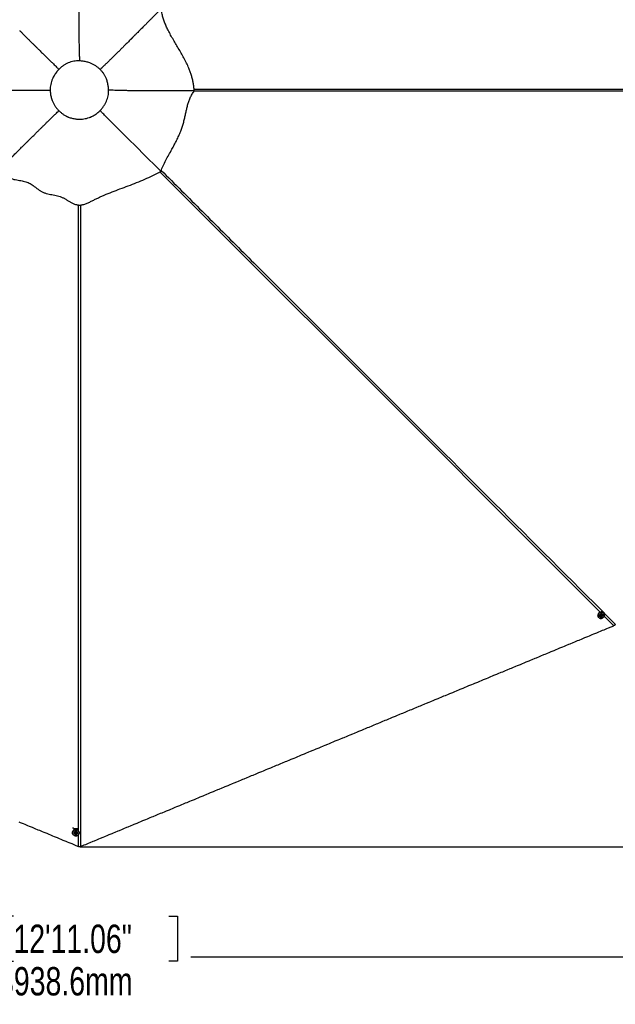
# Model space of a CAD drawing. Header units: millimetres. Extents: x 20 to 26560, y 40 to 17955.
# Tile 75 of 90: x 13549 to 16696, y 8254 to 13459. Entities that reach past the tile are written whole.
import ezdxf

# ---------------------------------------------------------------- set-up
doc = ezdxf.new("R2010")
doc.units = ezdxf.units.MM
doc.header["$LTSCALE"] = 2
doc.layers.add('COMPONENT_GEOMETRY', color=7, linetype='Continuous')
doc.styles.add('SLDTEXTSTYLE0', font='TXT', dxfattribs={"width": 0.75})
doc.dimstyles.new('SLDDIMSTYLE0', dxfattribs={"dimtxt": 150, "dimasz": 6.604, "dimexe": 0, "dimexo": 0.0625, "dimgap": 37.5, "dimtad": 0, "dimtih": 1, "dimtoh": 1, "dimdec": 1, "dimrnd": 1e-09, "dimzin": 12, "dimdsep": 46, "dimtxsty": 'SLDTEXTSTYLE0', "dimsah": 1, "dimcen": 0.09, "dimadec": 0, "dimazin": 3, "dimtfac": 1, "dimtdec": 1, "dimtofl": 0, "dimtmove": 0, "dimatfit": 3, "dimfxl": 1, "dimfrac": 2, "dimtolj": 1, "dimtzin": 12, "dimarcsym": 0})
doc.dimstyles.new('SLDDIMSTYLE1', dxfattribs={"dimtxt": 150, "dimasz": 6.604, "dimexe": 0, "dimexo": 0.0625, "dimgap": 37.5, "dimtad": 0, "dimtih": 1, "dimtoh": 1, "dimdec": 0, "dimrnd": 1e-09, "dimzin": 12, "dimdsep": 46, "dimtxsty": 'SLDTEXTSTYLE0', "dimsah": 1, "dimcen": 0.09, "dimadec": 0, "dimazin": 3, "dimtfac": 1, "dimtdec": 0, "dimtofl": 0, "dimtmove": 0, "dimatfit": 3, "dimfxl": 1, "dimfrac": 2, "dimtolj": 1, "dimtzin": 12, "dimarcsym": 0})

# ---------------------------------------------------------------- blocks, each defined once
blk = doc.blocks.new('_D')
at = {"layer": 'COMPONENT_GEOMETRY', "color": 7}
for p, q in [((17865.6, 13084.2), (17865.6, 8497.9)), ((9988.3, 12387.7), (9988.3, 8497.9)), ((13516, 8720.3), (13470.3, 8720.3)), ((13470.3, 8720.3), (13470.3, 8482.2)), ((14337.9, 8720.3), (14383.6, 8720.3)), ((14383.6, 8720.3), (14383.6, 8482.2)), ((9988.3, 8504.2), (13399.6, 8504.2)), ((17865.6, 8504.2), (14454.3, 8504.2)), ((13470.3, 8482.2), (13516, 8482.2)), ((14383.6, 8482.2), (14337.9, 8482.2))]:
    blk.add_line(p, q, dxfattribs=at)
for points in [[(9988.3, 8504.2), (9994.9, 8503.2), (9994.9, 8505.3)], [(17865.6, 8504.2), (17859, 8505.3), (17859, 8503.2)]]:
    blk.add_solid(points, dxfattribs=at)
at = {"layer": 'COMPONENT_GEOMETRY', "color": 7, "char_height": 150, "attachment_point": 1, "style": 'SLDTEXTSTYLE0'}
for s, insert in [('12\'11.06"', (13516, 8675.5)), ('3938.6mm', (13434.7, 8451.1))]:
    blk.add_mtext(s, dxfattribs=dict(at, insert=insert))
blk = doc.blocks.new('_D_1')
at = {"layer": 'COMPONENT_GEOMETRY', "color": 7}
for p, q in [((9577.4, 17955.1), (9531.7, 17955.1)), ((9531.7, 17955.1), (9531.7, 17717)), ((10399.2, 17955.1), (10444.9, 17955.1)), ((10444.9, 17955.1), (10444.9, 17717)), ((2111, 13089.3), (2111, 17745.4)), ((2111, 17739.1), (9460.9, 17739.1)), ((9531.7, 17717), (9577.4, 17717)), ((10444.9, 17717), (10399.2, 17717)), ((17865.6, 17739.1), (10515.7, 17739.1)), ((17865.6, 13089.3), (17865.6, 17745.4))]:
    blk.add_line(p, q, dxfattribs=at)
for points in [[(2111, 17739.1), (2117.6, 17738.1), (2117.6, 17740.1)], [(17865.6, 17739.1), (17859, 17740.1), (17859, 17738.1)]]:
    blk.add_solid(points, dxfattribs=at)
at = {"layer": 'COMPONENT_GEOMETRY', "color": 7, "char_height": 150, "attachment_point": 1, "style": 'SLDTEXTSTYLE0'}
for s, insert in [('25\'10.13"', (9577.4, 17910.3)), ('7877mm', (9579.1, 17685.9))]:
    blk.add_mtext(s, dxfattribs=dict(at, insert=insert))
blk = doc.blocks.new('_D_2')
at = {"layer": 'COMPONENT_GEOMETRY', "color": 7}
for p, q in [((13867.8, 17087.1), (18965.4, 17087.1)), ((18959.1, 17087.1), (18959.1, 13333.3)), ((18603.5, 13302.8), (18557.8, 13302.8)), ((18557.8, 13302.8), (18557.8, 13064.7)), ((19314.6, 13302.8), (19360.3, 13302.8)), ((19360.3, 13302.8), (19360.3, 13064.7)), ((18557.8, 13064.7), (18603.5, 13064.7)), ((19360.3, 13064.7), (19314.6, 13064.7)), ((18959.1, 9086.4), (18959.1, 12840.2)), ((13867.8, 9086.4), (18965.4, 9086.4))]:
    blk.add_line(p, q, dxfattribs=at)
for points in [[(18959.1, 17087.1), (18958, 17080.5), (18960.1, 17080.5)], [(18959.1, 9086.4), (18960.1, 9093), (18958, 9093)]]:
    blk.add_solid(points, dxfattribs=at)
at = {"layer": 'COMPONENT_GEOMETRY', "color": 7, "char_height": 150, "attachment_point": 1, "style": 'SLDTEXTSTYLE0'}
for s, insert in [('13\'1.49"', (18603.5, 13258)), ('4000mm', (18549.9, 13033.6))]:
    blk.add_mtext(s, dxfattribs=dict(at, insert=insert))

msp = doc.modelspace()

# ---------------------------------------------------------------- linework, layer by layer
at = {"color": 7, "linetype": 'Continuous', "lineweight": 25}
for p, q in [((14471.16, 13082.98), (14471.85, 13082.39)), ((14471.85, 13082.39), (14471.21, 13082.39)), ((16620.25, 10310.06), (16622.92, 10312.26)), ((16620.67, 10306.76), (16620.25, 10310.06)), ((16621.44, 10306.99), (16620.6, 10307.29)), ((16623.76, 10305.67), (16620.67, 10306.76)), ((16622.99, 10306.44), (16621.44, 10306.99)), ((16622.92, 10312.26), (16626.01, 10311.16)), ((16624.33, 10307.54), (16622.99, 10306.44)), ((16622.99, 10306.44), (16623.76, 10305.67)), ((16626.43, 10307.87), (16623.76, 10305.67)), ((16625.66, 10308.64), (16624.33, 10307.54)), ((16625.31, 10311.41), (16625.45, 10310.29)), ((16625.45, 10310.29), (16625.66, 10308.64)), ((16625.66, 10308.64), (16626.43, 10307.87)), ((16626.01, 10311.16), (16626.43, 10307.87)), ((16628.89, 10316.85), (16628.7, 10317.04)), ((16634.09, 10322.97), (16633.3, 10323.76)), ((16608.55, 10299.01), (16609.34, 10298.22)), ((16615.26, 10303.61), (16615.45, 10303.42)), ((13828.05, 9161.79), (13828.05, 9160.67)), ((13833.14, 9180.97), (13833.12, 9181.14)), ((13836.05, 9160.29), (13836.05, 9160.02)), ((13842.11, 9158.7), (13844.14, 9161.33)), ((13844.14, 9161.33), (13847.59, 9160.99)), ((13847.59, 9160.99), (13849, 9158.03)), ((13855.05, 9160.02), (13855.05, 9160.29)), ((13857.97, 9180.97), (13857.98, 9181.14)), ((13863.05, 9160.67), (13863.05, 9161.79)), ((13843.52, 9155.74), (13842.11, 9158.7)), ((13842.81, 9158.31), (13842.43, 9159.12)), ((13843.52, 9156.83), (13842.81, 9158.31)), ((13843.52, 9156.83), (13843.52, 9155.74)), ((13845.24, 9156.66), (13843.52, 9156.83)), ((13846.96, 9155.4), (13843.52, 9155.74)), ((13846.96, 9156.49), (13845.24, 9156.66)), ((13849, 9158.03), (13846.96, 9155.4)), ((13847.98, 9157.81), (13846.96, 9156.49)), ((13846.96, 9156.49), (13846.96, 9155.4)), ((13848.68, 9158.71), (13847.98, 9157.81))]:
    msp.add_line(p, q, dxfattribs=at)
at = {"color": 8, "linetype": 'Continuous', "lineweight": 25}
for p, q in [((16688.45, 10255.64), (16637.56, 10306.53)), ((13859.65, 9088.54), (13859.65, 9151.52))]:
    msp.add_line(p, q, dxfattribs=at)
at = {"color": 8, "linetype": 'Continuous', "lineweight": 25, "flags": 128}
for points in [[(17755.24, 13081.17), (15702.9, 13081.23), (15419.97, 13081.25), (15137.04, 13081.29), (14854.12, 13081.33), (14571.2, 13081.42), (14471.2, 13081.48)], [(16616.86, 10327.23), (15160.76, 11783.42), (14960.71, 11983.5), (14760.67, 12183.58), (14560.65, 12383.67), (14360.65, 12583.78), (14289.83, 12654.7)], [(13859.65, 9170.93), (13859.71, 11249.09), (13859.74, 11532.02), (13859.77, 11814.94), (13859.81, 12097.86), (13859.9, 12380.78), (13859.96, 12479.4)]]:
    msp.add_lwpolyline(points, dxfattribs=at)
at = {"color": 7, "linetype": 'Continuous', "lineweight": 25, "flags": 128}
for points in [[(16632.74, 10324.29), (16630.71, 10325.84), (16627.72, 10327.33), (16624.46, 10328.16), (16621.04, 10328.31), (16617.63, 10327.77), (16614.35, 10326.55), (16611.34, 10324.72), (16608.72, 10322.33), (16606.6, 10319.5), (16605.06, 10316.34), (16604.18, 10312.98), (16603.98, 10309.54), (16604.48, 10306.19), (16605.64, 10303.05), (16607.44, 10300.24), (16608.55, 10299.01)], [(16634.09, 10322.97), (16636.17, 10320.38), (16637.66, 10317.39), (16638.49, 10314.12), (16638.64, 10310.71), (16638.1, 10307.3), (16636.88, 10304.02), (16635.05, 10301), (16632.67, 10298.39), (16629.83, 10296.27), (16626.67, 10294.73), (16623.31, 10293.85), (16619.88, 10293.65), (16616.52, 10294.15), (16613.38, 10295.31), (16610.57, 10297.11), (16608.23, 10299.45), (16606.44, 10302.26), (16605.27, 10305.4), (16604.77, 10308.75), (16604.97, 10312.18), (16605.85, 10315.55), (16607.39, 10318.71), (16609.51, 10321.54), (16612.13, 10323.93), (16615.14, 10325.76), (16618.42, 10326.98), (16621.84, 10327.52), (16625.25, 10327.37), (16628.51, 10326.53), (16631.5, 10325.05), (16634.09, 10322.97)], [(16633.9, 10322.58), (16631.38, 10324.62), (16628.46, 10326.07), (16625.26, 10326.89), (16621.93, 10327.03), (16618.59, 10326.5), (16615.39, 10325.32), (16612.44, 10323.52), (16609.89, 10321.19), (16607.81, 10318.43), (16606.32, 10315.34), (16605.45, 10312.05), (16605.26, 10308.7), (16605.74, 10305.42), (16606.88, 10302.35), (16608.64, 10299.61), (16610.93, 10297.32), (16613.67, 10295.56), (16616.74, 10294.42), (16620.02, 10293.94), (16623.37, 10294.13), (16626.66, 10295), (16629.75, 10296.49), (16632.51, 10298.57), (16634.84, 10301.13), (16636.63, 10304.07), (16637.82, 10307.27), (16638.35, 10310.61), (16638.21, 10313.94), (16637.39, 10317.14), (16635.94, 10320.06), (16633.9, 10322.58)], [(16627.73, 10303.18), (16629.51, 10305.07), (16630.73, 10307.33), (16631.33, 10309.8), (16631.24, 10312.29), (16630.48, 10314.62), (16629.1, 10316.63), (16627.21, 10318.15), (16624.95, 10319.07), (16622.48, 10319.34), (16619.99, 10318.92), (16617.65, 10317.85), (16615.66, 10316.2), (16614.14, 10314.11), (16613.22, 10311.72), (16612.97, 10309.22), (16613.4, 10306.78), (16614.47, 10304.59), (16616.12, 10302.82), (16618.22, 10301.58), (16620.61, 10300.98), (16623.11, 10301.06), (16625.55, 10301.81), (16627.73, 10303.18)], [(16626.12, 10305.49), (16627.31, 10306.9), (16627.9, 10308.64), (16627.79, 10310.42), (16627.01, 10311.98), (16625.66, 10313.08), (16623.97, 10313.55), (16622.17, 10313.33), (16620.56, 10312.44), (16619.37, 10311.02), (16618.78, 10309.29), (16618.89, 10307.51), (16619.67, 10305.95), (16621.02, 10304.85), (16622.72, 10304.37), (16624.51, 10304.6), (16626.12, 10305.49)], [(13870.81, 9088.54), (13874.69, 9090.15), (13890.21, 9096.58), (13897.97, 9099.79), (13913.49, 9106.22), (13921.25, 9109.43), (13936.76, 9115.86), (13944.52, 9119.07), (13960.04, 9125.5), (13967.8, 9128.71), (13975.56, 9131.93), (13991.07, 9138.36), (13998.83, 9141.57), (14014.35, 9148), (14022.11, 9151.21), (14037.63, 9157.64), (14045.39, 9160.85), (14053.14, 9164.07), (14068.66, 9170.49), (14076.42, 9173.71), (14091.94, 9180.14), (14099.7, 9183.35), (14115.21, 9189.78), (14122.97, 9192.99), (14138.49, 9199.42), (14146.25, 9202.63), (14154.01, 9205.85), (14169.53, 9212.27), (14177.28, 9215.49), (14192.8, 9221.92), (14200.56, 9225.13), (14216.08, 9231.56), (14223.84, 9234.77), (14239.35, 9241.2), (14247.11, 9244.41), (14254.87, 9247.63), (14270.39, 9254.05), (14278.15, 9257.27), (14293.67, 9263.7), (14301.42, 9266.91), (14316.94, 9273.34), (14324.7, 9276.55), (14340.22, 9282.98), (14347.98, 9286.19), (14355.74, 9289.41), (14371.25, 9295.83), (14379.01, 9299.05), (14394.53, 9305.47), (14402.29, 9308.69), (14417.81, 9315.12), (14425.57, 9318.33), (14433.32, 9321.54), (14448.84, 9327.97), (14456.6, 9331.19), (14472.12, 9337.61), (14479.88, 9340.83), (14495.39, 9347.25), (14503.15, 9350.47), (14518.67, 9356.9), (14526.43, 9360.11), (14534.19, 9363.32), (14549.71, 9369.75), (14557.46, 9372.96), (14572.98, 9379.39), (14580.74, 9382.61), (14596.26, 9389.03), (14604.02, 9392.25), (14619.53, 9398.68), (14627.29, 9401.89), (14635.05, 9405.1), (14650.57, 9411.53), (14658.33, 9414.74), (14673.85, 9421.17), (14681.6, 9424.39), (14697.12, 9430.81), (14704.88, 9434.03), (14720.4, 9440.45), (14728.16, 9443.67), (14735.92, 9446.88), (14751.43, 9453.31), (14759.19, 9456.52), (14774.71, 9462.95), (14782.47, 9466.17), (14797.99, 9472.59), (14805.74, 9475.81), (14813.5, 9479.02), (14829.02, 9485.45), (14836.78, 9488.66), (14852.3, 9495.09), (14860.06, 9498.3), (14875.57, 9504.73), (14883.33, 9507.94), (14898.85, 9514.37), (14906.61, 9517.59), (14914.37, 9520.8), (14929.88, 9527.23), (14937.64, 9530.44), (14953.16, 9536.87), (14960.92, 9540.08), (14976.44, 9546.51), (14984.2, 9549.72), (14999.71, 9556.15), (15007.47, 9559.37), (15015.23, 9562.58), (15030.75, 9569.01), (15038.51, 9572.22), (15054.02, 9578.65), (15061.78, 9581.86), (15077.3, 9588.29), (15085.06, 9591.5), (15100.58, 9597.93), (15108.34, 9601.14), (15116.1, 9604.36), (15131.61, 9610.79), (15139.37, 9614), (15154.89, 9620.43), (15162.65, 9623.64), (15178.17, 9630.07), (15185.92, 9633.28), (15193.68, 9636.5), (15209.2, 9642.92), (15216.96, 9646.14), (15232.48, 9652.57), (15240.24, 9655.78), (15255.75, 9662.21), (15263.51, 9665.42), (15279.03, 9671.85), (15286.79, 9675.06), (15294.55, 9678.28), (15310.06, 9684.7), (15317.82, 9687.92), (15333.34, 9694.34), (15341.1, 9697.56), (15356.62, 9703.99), (15364.38, 9707.2), (15379.89, 9713.63), (15387.65, 9716.84), (15395.41, 9720.05), (15410.93, 9726.48), (15418.69, 9729.7), (15434.2, 9736.12), (15441.96, 9739.34), (15457.48, 9745.76), (15465.24, 9748.98), (15480.76, 9755.41), (15488.52, 9758.62), (15496.27, 9761.83), (15511.79, 9768.26), (15519.55, 9771.48), (15535.07, 9777.9), (15542.83, 9781.12), (15558.34, 9787.54), (15566.1, 9790.76), (15573.86, 9793.97), (15589.38, 9800.4), (15597.14, 9803.61), (15612.66, 9810.04), (15620.42, 9813.25), (15635.93, 9819.68), (15643.69, 9822.9), (15659.21, 9829.32), (15666.97, 9832.54), (15674.73, 9835.75), (15690.24, 9842.18), (15698, 9845.39), (15713.52, 9851.82), (15721.28, 9855.03), (15736.8, 9861.46), (15744.56, 9864.67), (15760.07, 9871.1), (15767.83, 9874.32), (15775.59, 9877.53), (15791.11, 9883.96), (15798.87, 9887.17), (15814.38, 9893.6), (15822.14, 9896.81), (15837.66, 9903.24), (15845.42, 9906.45), (15860.94, 9912.88), (15868.7, 9916.1), (15876.45, 9919.31), (15891.97, 9925.74), (15899.73, 9928.95), (15915.25, 9935.38), (15923.01, 9938.59), (15938.52, 9945.02), (15946.28, 9948.23), (15954.04, 9951.45), (15969.56, 9957.87), (15977.32, 9961.09), (15992.84, 9967.52), (16000.6, 9970.73), (16016.11, 9977.16), (16023.87, 9980.37), (16039.39, 9986.8), (16047.15, 9990.01), (16054.91, 9993.23), (16070.42, 9999.65), (16078.18, 10002.87), (16093.7, 10009.29), (16101.46, 10012.51), (16116.98, 10018.94), (16124.74, 10022.15), (16140.25, 10028.58), (16148.01, 10031.79), (16155.77, 10035), (16171.29, 10041.43), (16179.05, 10044.65), (16194.56, 10051.07), (16202.32, 10054.29), (16217.84, 10060.71), (16225.6, 10063.93), (16241.12, 10070.36), (16248.88, 10073.57), (16256.63, 10076.78), (16272.15, 10083.21), (16279.91, 10086.42), (16295.43, 10092.85), (16303.19, 10096.07), (16318.71, 10102.49), (16326.46, 10105.71), (16334.22, 10108.92), (16349.74, 10115.35), (16357.5, 10118.56), (16373.02, 10124.99), (16380.78, 10128.2), (16396.29, 10134.63), (16404.05, 10137.84), (16419.57, 10144.27), (16427.33, 10147.49), (16435.09, 10150.7), (16450.6, 10157.13), (16458.36, 10160.34), (16473.88, 10166.77), (16481.64, 10169.98), (16497.16, 10176.41), (16504.92, 10179.62), (16520.43, 10186.05), (16528.19, 10189.26), (16535.95, 10192.48), (16551.47, 10198.91), (16559.23, 10202.12), (16574.74, 10208.55), (16582.5, 10211.76), (16598.02, 10218.19), (16605.78, 10221.4), (16621.3, 10227.83), (16629.06, 10231.04), (16636.82, 10234.26), (16652.33, 10240.68), (16660.09, 10243.9), (16674.27, 10249.77), (16688.45, 10255.64)], [(13544.57, 9219.05), (13552.33, 9215.84), (13567.85, 9209.41), (13575.61, 9206.2), (13591.12, 9199.77), (13598.88, 9196.56), (13614.4, 9190.13), (13622.16, 9186.92), (13629.92, 9183.7), (13645.43, 9177.27), (13653.19, 9174.06), (13668.71, 9167.63), (13676.47, 9164.42), (13691.99, 9157.99), (13699.75, 9154.78), (13715.26, 9148.35), (13723.02, 9145.14), (13730.78, 9141.92), (13746.3, 9135.49), (13754.06, 9132.28), (13769.57, 9125.85), (13777.33, 9122.64), (13792.85, 9116.21), (13800.61, 9113), (13808.37, 9109.78), (13823.89, 9103.36), (13831.64, 9100.14), (13845.65, 9094.34), (13859.65, 9088.54)], [(13863.03, 9162.56), (13862.69, 9165.09), (13861.63, 9168.25), (13859.92, 9171.15), (13857.61, 9173.67), (13854.81, 9175.7), (13851.63, 9177.16), (13848.2, 9177.99), (13844.67, 9178.16), (13841.17, 9177.66), (13837.85, 9176.51), (13834.84, 9174.75), (13832.27, 9172.47), (13830.25, 9169.74), (13828.85, 9166.69), (13828.14, 9163.45), (13828.05, 9161.79)], [(13863.05, 9160.67), (13862.69, 9157.37), (13861.63, 9154.2), (13859.92, 9151.3), (13857.61, 9148.78), (13854.81, 9146.75), (13851.63, 9145.29), (13848.2, 9144.46), (13844.67, 9144.29), (13841.17, 9144.8), (13837.85, 9145.95), (13834.84, 9147.7), (13832.27, 9149.99), (13830.25, 9152.71), (13828.85, 9155.76), (13828.14, 9159.01), (13828.14, 9162.33), (13828.85, 9165.58), (13830.25, 9168.62), (13832.27, 9171.35), (13834.84, 9173.63), (13837.85, 9175.39), (13841.17, 9176.54), (13844.67, 9177.04), (13848.2, 9176.87), (13851.63, 9176.04), (13854.81, 9174.58), (13857.61, 9172.55), (13859.92, 9170.03), (13861.63, 9167.13), (13862.69, 9163.97), (13863.05, 9160.67)], [(13862.65, 9160.53), (13862.3, 9163.75), (13861.27, 9166.85), (13859.59, 9169.68), (13857.33, 9172.14), (13854.6, 9174.12), (13851.49, 9175.55), (13848.14, 9176.36), (13844.69, 9176.53), (13841.27, 9176.04), (13838.02, 9174.91), (13835.09, 9173.2), (13832.58, 9170.96), (13830.6, 9168.3), (13829.24, 9165.32), (13828.54, 9162.15), (13828.54, 9158.91), (13829.24, 9155.73), (13830.6, 9152.75), (13832.58, 9150.09), (13835.09, 9147.86), (13838.02, 9146.14), (13841.27, 9145.02), (13844.69, 9144.53), (13848.14, 9144.69), (13851.49, 9145.5), (13854.6, 9146.93), (13857.33, 9148.92), (13859.59, 9151.38), (13861.27, 9154.21), (13862.3, 9157.3), (13862.65, 9160.53)], [(13833.12, 9184.72), (13832.56, 9184.88), (13832.05, 9185.06), (13831.61, 9185.25), (13831.23, 9185.47), (13830.94, 9185.7), (13830.73, 9185.94), (13830.6, 9186.19), (13830.55, 9186.44)], [(13844.57, 9151.17), (13847.16, 9151.25), (13849.62, 9151.98), (13851.79, 9153.31), (13853.49, 9155.13), (13854.6, 9157.32), (13855.05, 9159.71), (13854.78, 9162.12), (13853.84, 9164.38), (13852.28, 9166.31), (13850.22, 9167.78), (13847.81, 9168.67), (13845.24, 9168.92), (13842.69, 9168.51), (13840.35, 9167.47), (13838.4, 9165.88), (13836.98, 9163.86), (13836.19, 9161.55), (13836.1, 9159.12), (13836.71, 9156.77), (13837.98, 9154.65), (13839.8, 9152.94), (13842.06, 9151.75), (13844.57, 9151.17)], [(13845.06, 9153.94), (13846.91, 9154.1), (13848.55, 9154.91), (13849.73, 9156.25), (13850.28, 9157.91), (13850.11, 9159.63), (13849.24, 9161.17), (13847.81, 9162.28), (13846.04, 9162.79), (13844.2, 9162.63), (13842.56, 9161.82), (13841.38, 9160.49), (13840.83, 9158.83), (13841, 9157.1), (13841.86, 9155.56), (13843.29, 9154.45), (13845.06, 9153.94)]]:
    msp.add_lwpolyline(points, dxfattribs=at)
at = {"color": 7, "linetype": 'Continuous', "lineweight": 25}
for centre, radius, start, end in [((16622.33, 10309.98), 9.51, 47.94121, 222.05879), ((16622.33, 10309.5), 2.67, 228.78587, 250.5584), ((16622.4, 10309.82), 2.99, 251.42653, 310.20824), ((16622.39, 10309.94), 3.08, 308.92669, 6.47856), ((16622.76, 10309.95), 2.71, 7.08265, 35.69253), ((13845.55, 9239.85), 56.51, 257.29456, 282.70544), ((13845.15, 9233.31), 53.71, 257.07256, 270.42452), ((13845.55, 9159.8), 9.51, 2.94121, 177.05879), ((13845.22, 9159.46), 2.67, 183.78587, 205.5584), ((13845.49, 9159.64), 2.99, 206.42653, 265.20824), ((13845.57, 9159.73), 3.08, 263.92669, 321.47856), ((13845.84, 9159.48), 2.71, 322.08265, 350.69253)]:
    msp.add_arc(centre, radius, start, end, dxfattribs=at)
for points, knots in [([(13861.2, 13690.33), (13861.13, 13669), (13860.98, 13626.4), (13860.93, 13565.44), (13860.99, 13523.78), (13861.06, 13501.18), (13861.08, 13494.97), (13861.11, 13488.76), (13861.13, 13482.57), (13861.16, 13476.37), (13861.19, 13470.18), (13861.25, 13458.78), (13861.34, 13442.71), (13861.48, 13422.5), (13861.63, 13403.89), (13861.77, 13389.25), (13861.9, 13378.2), (13861.99, 13370.34), (13862.08, 13362.91), (13862.19, 13355.2), (13862.32, 13346.47), (13862.49, 13335.73), (13862.69, 13323.94), (13862.93, 13312.1), (13863.2, 13300.37), (13863.51, 13287.92), (13863.89, 13274.86), (13864.32, 13262.36), (13864.76, 13251.35), (13865.08, 13244.51), (13865.23, 13241.33)], [0, 0, 0, 0, 0.1402958, 0.2802705, 0.4031983, 0.4169824, 0.4307637, 0.4445423, 0.4583182, 0.4720914, 0.485862, 0.4996299, 0.5482104, 0.5932964, 0.6348956, 0.673015, 0.6915956, 0.7092238, 0.7259004, 0.741626, 0.7611075, 0.7847492, 0.8140863, 0.8407636, 0.8647839, 0.8934871, 0.9251184, 0.9534118, 0.9783717, 1, 1, 1, 1]), ([(14296.69, 13516.68), (14293.81, 13513.75), (14287.56, 13507.4), (14277.45, 13497.14), (14265.86, 13485.38), (14253.87, 13473.23), (14241.67, 13460.89), (14229.45, 13448.54), (14216.69, 13435.65), (14202.68, 13421.53), (14188.23, 13407), (14173.79, 13392.49), (14162.09, 13380.77), (14152.85, 13371.52), (14147.42, 13366.09), (14144.08, 13362.76), (14142.62, 13361.29), (14141.19, 13359.87), (14139.8, 13358.47), (14138.43, 13357.11), (14137.1, 13355.78), (14130.93, 13349.62), (14120.3, 13339.02), (14105.61, 13324.4), (14092.14, 13311.02), (14081.19, 13300.18), (14072.54, 13291.63), (14065.93, 13285.11), (14059.56, 13278.82), (14052.54, 13271.91), (14043.59, 13263.12), (14033.02, 13252.74), (14020.72, 13240.71), (14008.22, 13228.53), (13995.73, 13216.42), (13984.52, 13205.6), (13977.46, 13198.84), (13974.15, 13195.67)], [0, 0, 0, 0, 0.0268192, 0.0582348, 0.0942468, 0.1348553, 0.1699867, 0.2079562, 0.2487641, 0.2890017, 0.3385362, 0.3833972, 0.4235843, 0.4475471, 0.4694735, 0.4741158, 0.4786555, 0.4830925, 0.4874269, 0.4916587, 0.4957878, 0.4998143, 0.5491803, 0.5947717, 0.6365856, 0.6746193, 0.6965904, 0.7170666, 0.7360476, 0.7558075, 0.7823075, 0.8191342, 0.853962, 0.8964626, 0.9349779, 0.9694935, 1, 1, 1, 1]), ([(14471.21, 13082.39), (14470.71, 13089.44), (14469.73, 13103.37), (14466.53, 13124.14), (14462.18, 13144.41), (14456.7, 13164.17), (14450.23, 13183.45), (14441.68, 13205.39), (14430.65, 13229.8), (14416.96, 13256.49), (14402.41, 13282.54), (14387.38, 13308.13), (14372.26, 13333.43), (14357.44, 13358.62), (14343.3, 13383.87), (14331.07, 13407.67), (14320.85, 13430.07), (14312.56, 13451.04), (14305.62, 13472.4), (14300.12, 13494.29), (14297.84, 13509.18), (14296.69, 13516.68)], [0, 0, 0, 0, 0.0461977, 0.0913336, 0.1354911, 0.1789181, 0.2218246, 0.2643721, 0.3277607, 0.3908622, 0.4537652, 0.5164447, 0.5787931, 0.640657, 0.7018819, 0.7623715, 0.8102355, 0.8576938, 0.9048944, 0.9520848, 1, 1, 1, 1]), ([(13549.17, 13401.33), (13549.59, 13400.89), (13550.68, 13399.79), (13553.19, 13397.26), (13557.22, 13393.19), (13563.05, 13387.32), (13570.44, 13379.88), (13579.37, 13370.9), (13589.85, 13360.41), (13601.86, 13348.41), (13612.03, 13338.29), (13619.88, 13330.49), (13624.97, 13325.43), (13630.24, 13320.21), (13635.68, 13314.83), (13641.29, 13309.27), (13647.08, 13303.55), (13656.36, 13294.38), (13668.48, 13282.44), (13682.74, 13268.4), (13695.19, 13256.16), (13705.81, 13245.71), (13713.88, 13237.76), (13720.78, 13230.97), (13727.64, 13224.2), (13735.49, 13216.44), (13743.21, 13208.78), (13749.94, 13202.06), (13754.1, 13197.89), (13756.02, 13195.97)], [0, 0, 0, 0, 0.0061852, 0.0157075, 0.0362484, 0.0642991, 0.0998611, 0.1429361, 0.1932852, 0.2510861, 0.316343, 0.3399961, 0.3644955, 0.3898414, 0.416034, 0.4430736, 0.4709605, 0.4996951, 0.57728, 0.6461648, 0.7063438, 0.7578115, 0.8005622, 0.8238289, 0.8583276, 0.9008149, 0.9385913, 0.9716541, 1, 1, 1, 1]), ([(13865.23, 13241.33), (13860.17, 13241.26), (13850.03, 13241.13), (13834.93, 13239.05), (13820.1, 13235.54), (13805.7, 13230.48), (13791.91, 13223.93), (13778.92, 13215.95), (13766.76, 13206.73), (13759.6, 13199.55), (13756.02, 13195.97)], [0, 0, 0, 0, 0.1247419, 0.2496666, 0.3747524, 0.4999268, 0.6251355, 0.7502647, 0.8752329, 1, 1, 1, 1]), ([(13865.23, 13241.33), (13860.16, 13241.26), (13850.01, 13241.13), (13834.9, 13239.04), (13820.07, 13235.53), (13805.69, 13230.47), (13791.92, 13223.93), (13778.94, 13215.96), (13766.78, 13206.74), (13759.6, 13199.56), (13756.02, 13195.97)], [0, 0, 0, 0, 0.12500939, 0.25001199, 0.37501572, 0.50001198, 0.62500945, 0.7500082, 0.87500659, 1, 1, 1, 1]), ([(13974.15, 13195.67), (13970.49, 13199.15), (13963.19, 13206.1), (13950.87, 13214.93), (13937.8, 13222.5), (13922.52, 13229.42), (13905.01, 13235.22), (13885.32, 13239.55), (13871.94, 13240.74), (13865.23, 13241.33)], [0, 0, 0, 0, 0.1252106, 0.250378, 0.3753892, 0.5002421, 0.6664417, 0.8328137, 1, 1, 1, 1]), ([(13974.15, 13195.67), (13970.5, 13199.14), (13963.2, 13206.08), (13950.91, 13214.9), (13937.83, 13222.48), (13922.54, 13229.42), (13904.99, 13235.22), (13885.29, 13239.56), (13871.92, 13240.74), (13865.23, 13241.33)], [0, 0, 0, 0, 0.1249946, 0.2499926, 0.3749971, 0.5000089, 0.6666596, 0.833325, 1, 1, 1, 1]), ([(13756.02, 13195.97), (13751.53, 13190.94), (13742.56, 13180.9), (13731.31, 13164.06), (13722.79, 13147.57), (13716.77, 13131.78), (13712.84, 13117.07), (13710.38, 13102), (13710.15, 13091.83), (13710.04, 13086.75)], [0, 0, 0, 0, 0.16623229, 0.33241427, 0.49875263, 0.62384419, 0.74912648, 0.8745543, 1, 1, 1, 1]), ([(13756.02, 13195.97), (13751.52, 13190.93), (13742.52, 13180.86), (13731.26, 13163.97), (13722.73, 13147.45), (13716.73, 13131.66), (13712.82, 13116.97), (13710.37, 13101.94), (13710.15, 13091.82), (13710.04, 13086.75)], [0, 0, 0, 0, 0.16667064, 0.33333266, 0.49997453, 0.62498811, 0.74999692, 0.87500221, 1, 1, 1, 1]), ([(14019, 13086.75), (14018.59, 13093.44), (14017.76, 13106.82), (14013.88, 13126.59), (14008.37, 13144.23), (14001.52, 13159.61), (13993.89, 13172.71), (13984.88, 13184.95), (13977.72, 13192.1), (13974.15, 13195.67)], [0, 0, 0, 0, 0.16626389, 0.33238262, 0.49880349, 0.62398932, 0.74933015, 0.87473018, 1, 1, 1, 1]), ([(14019, 13086.75), (14018.59, 13093.46), (14017.75, 13106.87), (14013.86, 13126.7), (14008.32, 13144.35), (14001.47, 13159.71), (13993.85, 13172.78), (13984.85, 13184.98), (13977.72, 13192.11), (13974.15, 13195.67)], [0, 0, 0, 0, 0.16668446, 0.33335153, 0.49999986, 0.62501166, 0.75001381, 0.87500838, 1, 1, 1, 1]), ([(13302.41, 13091.53), (13313.41, 13091.07), (13334.62, 13090.19), (13365.12, 13089.14), (13393.12, 13088.3), (13418.62, 13087.65), (13439.86, 13087.2), (13457.23, 13086.88), (13471.12, 13086.66), (13484.75, 13086.47), (13494.24, 13086.36), (13500.02, 13086.3), (13501.47, 13086.29), (13502.88, 13086.27), (13504.27, 13086.26), (13505.62, 13086.25), (13506.94, 13086.23), (13516.42, 13086.15), (13533.25, 13086.03), (13556.6, 13085.94), (13573.88, 13085.93), (13585.78, 13085.95), (13592.97, 13085.96), (13599.79, 13085.98), (13606.99, 13086.01), (13615.42, 13086.05), (13628.73, 13086.12), (13645.61, 13086.23), (13664.62, 13086.38), (13681.58, 13086.53), (13696.5, 13086.66), (13705.75, 13086.72), (13710.04, 13086.75)], [0, 0, 0, 0, 0.0794069, 0.1530466, 0.2208455, 0.2827355, 0.3386539, 0.3758325, 0.4097486, 0.4403839, 0.4757702, 0.4793819, 0.4829207, 0.4863867, 0.4897797, 0.4930996, 0.4963466, 0.4995205, 0.5628016, 0.6203217, 0.6720259, 0.690736, 0.7085379, 0.725429, 0.7414067, 0.7620491, 0.7881855, 0.8405678, 0.8879754, 0.9303717, 0.9677234, 1, 1, 1, 1]), ([(13710.04, 13086.75), (13710.48, 13080), (13711.36, 13066.52), (13715.65, 13046.67), (13721.61, 13029.08), (13728.8, 13013.82), (13736.61, 13000.81), (13745.6, 12988.57), (13752.62, 12981.29), (13756.14, 12977.65)], [0, 0, 0, 0, 0.1671083, 0.3338252, 0.5003404, 0.6252963, 0.7502242, 0.8750958, 1, 1, 1, 1]), ([(13710.04, 13086.75), (13710.48, 13080.02), (13711.35, 13066.55), (13715.64, 13046.72), (13721.59, 13029.13), (13728.78, 13013.86), (13736.59, 13000.83), (13745.6, 12988.58), (13752.62, 12981.3), (13756.14, 12977.65)], [0, 0, 0, 0, 0.16665987, 0.33331642, 0.49995851, 0.62497659, 0.74998566, 0.87499652, 1, 1, 1, 1]), ([(13973.9, 12978.08), (13977.33, 12981.76), (13984.2, 12989.1), (13993.01, 13001.38), (14000.68, 13014.35), (14007.15, 13027.97), (14012.55, 13042.07), (14016.63, 13056.63), (14019.14, 13071.61), (14019.05, 13081.7), (14019, 13086.75)], [0, 0, 0, 0, 0.1249312, 0.2497779, 0.3745123, 0.4992579, 0.6241585, 0.7493562, 0.8747188, 1, 1, 1, 1]), ([(13973.9, 12978.08), (13977.34, 12981.76), (13984.21, 12989.11), (13993.03, 13001.4), (14000.71, 13014.41), (14007.19, 13028.05), (14012.58, 13042.16), (14016.65, 13056.71), (14019.15, 13071.65), (14019.05, 13081.72), (14019, 13086.75)], [0, 0, 0, 0, 0.12500062, 0.25001085, 0.37502576, 0.50004698, 0.6250701, 0.75007345, 0.87504889, 1, 1, 1, 1]), ([(14471.21, 13082.39), (14428.92, 13082.24), (14368.02, 13082.03), (14304.77, 13082.09), (14281.31, 13082.16), (14274, 13082.18), (14266.7, 13082.2), (14259.39, 13082.23), (14252.09, 13082.27), (14238.29, 13082.34), (14218.55, 13082.45), (14193.44, 13082.64), (14174.34, 13082.83), (14160.78, 13082.99), (14152.29, 13083.09), (14144.06, 13083.21), (14135.45, 13083.33), (14125.75, 13083.49), (14110.98, 13083.75), (14092.38, 13084.13), (14071.21, 13084.68), (14052.03, 13085.29), (14034.85, 13085.96), (14024.07, 13086.5), (14019, 13086.75)], [0, 0, 0, 0, 0.2798103, 0.4030545, 0.4191997, 0.4353464, 0.4514946, 0.4676442, 0.4837953, 0.499948, 0.5591854, 0.6147457, 0.6666214, 0.6859916, 0.7047916, 0.7230213, 0.7406802, 0.762016, 0.7874675, 0.8387893, 0.8857133, 0.9282285, 0.9663262, 1, 1, 1, 1]), ([(14294.95, 12657.39), (14298.9, 12667.19), (14306.87, 12686.98), (14321.4, 12715.92), (14337.04, 12744.92), (14352.15, 12771.98), (14366.03, 12797.29), (14378.36, 12820.86), (14389.94, 12844.87), (14399.9, 12868.22), (14408.11, 12890.82), (14414.5, 12912.44), (14419.81, 12934.01), (14424.5, 12955.32), (14429, 12976.27), (14433.74, 12996.74), (14439.17, 13016.62), (14444.69, 13032.89), (14449.99, 13045.65), (14454.56, 13055.22), (14459.68, 13064.53), (14465.45, 13073.62), (14469.69, 13079.43), (14471.85, 13082.39)], [0, 0, 0, 0, 0.0690088, 0.1392912, 0.2106432, 0.2827427, 0.3397069, 0.3967989, 0.4539505, 0.511196, 0.5602034, 0.6091095, 0.6573544, 0.7048847, 0.7515384, 0.7971517, 0.8416147, 0.8849971, 0.907805, 0.9305036, 0.9532329, 0.9761725, 1, 1, 1, 1]), ([(13434.16, 12661.29), (13437.46, 12664.51), (13444.46, 12671.33), (13455.55, 12682.14), (13467.82, 12694.12), (13481.28, 12707.28), (13495.92, 12721.63), (13511.81, 12737.22), (13528.25, 12753.39), (13544.3, 12769.2), (13558.93, 12783.63), (13570.64, 12795.19), (13579.74, 12804.2), (13585.02, 12809.42), (13588.24, 12812.6), (13589.63, 12813.98), (13590.99, 12815.32), (13592.3, 12816.62), (13593.58, 12817.89), (13594.82, 12819.12), (13600.97, 12825.21), (13611.61, 12835.75), (13626.31, 12850.33), (13639.74, 12863.64), (13650.2, 12874.01), (13658.03, 12881.77), (13663.52, 12887.21), (13668.65, 12892.29), (13673.94, 12897.53), (13679.99, 12903.51), (13687.95, 12911.38), (13697.13, 12920.43), (13706.73, 12929.87), (13716.68, 12939.63), (13726.98, 12949.67), (13737.6, 12959.96), (13747.2, 12969.18), (13753.28, 12974.95), (13756.14, 12977.65)], [0, 0, 0, 0, 0.0302853, 0.0642237, 0.1018388, 0.1431568, 0.1882064, 0.2370187, 0.2900515, 0.3406601, 0.3860534, 0.426186, 0.4497721, 0.4710387, 0.4754932, 0.4798301, 0.4840495, 0.4881513, 0.4921354, 0.4960016, 0.49975, 0.5496395, 0.5956022, 0.6376049, 0.6756169, 0.693926, 0.7111289, 0.7272222, 0.7422026, 0.7609096, 0.7840674, 0.817094, 0.8471797, 0.8743095, 0.9105321, 0.9437078, 0.9735356, 1, 1, 1, 1]), ([(13756.14, 12977.65), (13759.96, 12974.33), (13767.6, 12967.68), (13779.45, 12958.16), (13792.17, 12949.77), (13807.69, 12943.07), (13825.41, 12937.74), (13845.2, 12933.9), (13863.64, 12932.76), (13880.41, 12933.4), (13895.39, 12935.46), (13910.07, 12939.11), (13925.88, 12944.8), (13942.39, 12953.12), (13959.19, 12964.33), (13969, 12973.5), (13973.9, 12978.08)], [0, 0, 0, 0, 0.0629032, 0.1256684, 0.1884977, 0.2512501, 0.3345928, 0.4176718, 0.5007645, 0.5631698, 0.6255914, 0.6880426, 0.7504927, 0.8336924, 0.9168617, 1, 1, 1, 1]), ([(13756.14, 12977.65), (13759.94, 12974.35), (13767.54, 12967.73), (13779.33, 12958.25), (13791.98, 12949.89), (13807.43, 12943.16), (13825.14, 12937.81), (13844.96, 12933.93), (13863.45, 12932.77), (13880.25, 12933.38), (13895.25, 12935.44), (13909.95, 12939.07), (13925.79, 12944.76), (13942.33, 12953.08), (13959.16, 12964.3), (13968.99, 12973.49), (13973.9, 12978.08)], [0, 0, 0, 0, 0.0625298, 0.1250517, 0.1875414, 0.2500212, 0.3333608, 0.4166857, 0.5000147, 0.5625257, 0.6250318, 0.687536, 0.7500437, 0.833359, 0.9166797, 1, 1, 1, 1]), ([(14294.95, 12657.39), (14218.48, 12733.65), (14120.97, 12830.9), (14017.36, 12934.49), (13986.8, 12965.12), (13977.25, 12974.72), (13973.9, 12978.08)], [0, 0, 0, 0, 0.71395331, 0.91046644, 0.96860558, 1, 1, 1, 1]), ([(13433.91, 12661.05), (13436.23, 12658.47), (13440.91, 12653.28), (13449.03, 12646.06), (13457.92, 12639.38), (13467.52, 12633.43), (13477.56, 12628.27), (13489.5, 12623.22), (13503.21, 12618.7), (13518.45, 12614.88), (13533.27, 12611.92), (13547.63, 12609.37), (13561.49, 12606.85), (13574.8, 12603.99), (13587.44, 12600.41), (13599.37, 12595.66), (13610.47, 12589.16), (13621.2, 12581.51), (13632.01, 12573.17), (13643.2, 12564.6), (13655.12, 12556.26), (13668.07, 12548.72), (13682.15, 12542.82), (13696.91, 12538.6), (13711.83, 12535.43), (13726.76, 12532.71), (13741.57, 12529.83), (13756.13, 12526.22), (13770.21, 12521.26), (13783.49, 12514.74), (13796.27, 12507.45), (13808.84, 12499.86), (13821.53, 12492.48), (13833.22, 12486.58), (13843.95, 12482.41), (13853.56, 12479.86), (13863.49, 12478.73), (13873.47, 12479.26), (13883.25, 12481.07), (13895.72, 12484.72), (13910.57, 12490.82), (13927.6, 12499.27), (13944.42, 12507.87), (13961.41, 12516.05), (13978.56, 12523.92), (14003.72, 12534.93), (14037.19, 12548.54), (14079.69, 12564.6), (14123.06, 12580.59), (14167, 12597.3), (14210.55, 12615.31), (14253.47, 12634.99), (14281.12, 12649.93), (14294.94, 12657.4)], [0, 0, 0, 0, 0.01188551, 0.0239192, 0.03603753, 0.04812755, 0.06011224, 0.07189895, 0.08911545, 0.10575729, 0.12184869, 0.13742481, 0.15249015, 0.16701805, 0.18097125, 0.19431365, 0.20763302, 0.22155787, 0.23603903, 0.25103449, 0.26653831, 0.28255832, 0.29901171, 0.31537757, 0.33159029, 0.34766293, 0.36360564, 0.37941322, 0.39510361, 0.41077099, 0.42645712, 0.442177, 0.45793107, 0.47373362, 0.48430368, 0.49489728, 0.50549817, 0.51604786, 0.52652581, 0.53693399, 0.5571615, 0.57723525, 0.59716031, 0.61706603, 0.63699622, 0.6569527, 0.70411403, 0.75147013, 0.80088758, 0.8505065, 0.90027776, 0.95013464, 1, 1, 1, 1]), ([(16693.92, 10258.06), (16692.65, 10257.48), (16690.84, 10256.65), (16689, 10255.87), (16688.45, 10255.64)], [0, 0, 0, 0, 0.7007231, 1, 1, 1, 1]), ([(16696.34, 10263.54), (16695.79, 10262.25), (16695.01, 10260.4), (16694.17, 10258.6), (16693.92, 10258.06)], [0, 0, 0, 0, 0.7007216, 1, 1, 1, 1]), ([(13865.23, 9086.38), (13863.92, 9086.87), (13862.06, 9087.56), (13860.2, 9088.31), (13859.65, 9088.54)], [0, 0, 0, 0, 0.7007231, 1, 1, 1, 1]), ([(13870.81, 9088.54), (13869.51, 9088.02), (13867.66, 9087.27), (13865.79, 9086.59), (13865.23, 9086.38)], [0, 0, 0, 0, 0.7007216, 1, 1, 1, 1])]:
    msp.add_open_spline(points, degree=3, knots=knots, dxfattribs=at)
at = {"color": 8, "linetype": 'Continuous', "lineweight": 25}
for points, knots in [([(14470.39, 13092.02), (14521.14, 13092.05), (14674.77, 13092.15), (14931.28, 13092.18), (15239.93, 13092.23), (15548.57, 13092.26), (15857.22, 13092.28), (16592.88, 13092.31), (17225.66, 13092.32), (17755.56, 13092.33)], [0, 0, 0, 0, 0.04634674, 0.14029836, 0.23425006, 0.32820179, 0.42215353, 0.51610526, 1, 1, 1, 1]), ([(14297.04, 12662.39), (14332.89, 12626.58), (14441.53, 12518.08), (14622.88, 12336.78), (14841.16, 12118.57), (15059.43, 11900.34), (15277.69, 11682.11), (15823.33, 11136.52), (16296.21, 10663.65), (16696.34, 10263.54)], [0, 0, 0, 0, 0.0448036, 0.1357746, 0.2267456, 0.3177167, 0.4086878, 0.4996589, 1, 1, 1, 1]), ([(13870.5, 12479.34), (13870.53, 12429.34), (13870.63, 12276.47), (13870.66, 12020.7), (13870.71, 11712.06), (13870.74, 11403.41), (13870.76, 11094.76), (13870.8, 10323.14), (13870.81, 9654.4), (13870.81, 9088.54)], [0, 0, 0, 0, 0.04423782, 0.1352627, 0.22628766, 0.31731264, 0.40833762, 0.49936261, 1, 1, 1, 1])]:
    msp.add_open_spline(points, degree=3, knots=knots, dxfattribs=at)

# ---------------------------------------------------------------- dimensions: what is measured, and where the dimension line sits
at = {"layer": 'COMPONENT_GEOMETRY', "color": 7}
for base, p1, p2, angle, picture, middle in [((17865.6, 17739.07), (2111.02, 13086.75), (17865.6, 13086.75), 0, '_D_1', (9988.31, 17739.07)), ((18959.06, 9086.38), (13865.23, 17087.12), (13865.23, 9086.38), 270, '_D_2', (18959.06, 13086.75))]:
    dim = msp.add_linear_dim(base=base, p1=p1, p2=p2, angle=angle, dimstyle='SLDDIMSTYLE1', dxfattribs=at)
    dim.commit()
    dim.dimension.update_dxf_attribs({"geometry": picture, "text_midpoint": middle, "dimtype": 160})
dim = msp.add_linear_dim(base=(9988.31, 8504.24), p1=(17865.6, 13086.75), p2=(9988.31, 12390.21), dimstyle='SLDDIMSTYLE0', dxfattribs=at)
dim.commit()
dim.dimension.update_dxf_attribs({"geometry": '_D', "text_midpoint": (13926.95, 8504.24), "dimtype": 160})

doc.saveas('drawing.dxf')
